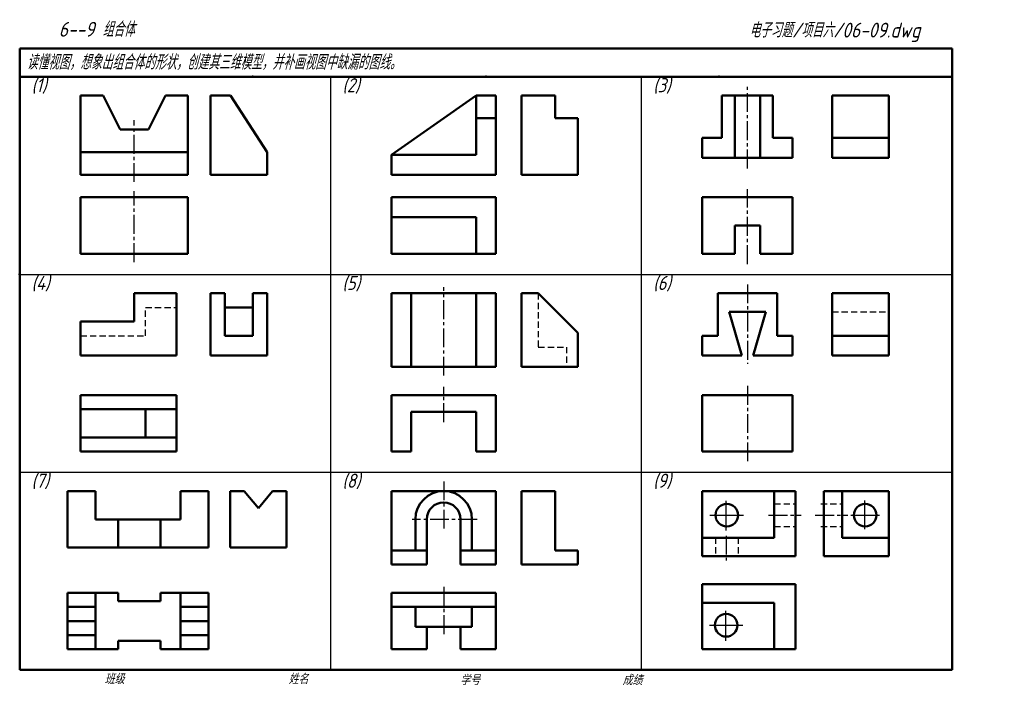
# Model space of a CAD drawing. Header units: millimetres. Extents: x 79 to 427, y 66 to 302.
import ezdxf

# ---------------------------------------------------------------- set-up
doc = ezdxf.new("R2010")
doc.units = ezdxf.units.MM
doc.header["$LTSCALE"] = 0.7
doc.linetypes.add('CENTER2', pattern=[28.575, 19.05, -3.175, 3.175, -3.175])
doc.linetypes.add('DASHED2', pattern=[9.525, 6.35, -3.175])
for name, color, linetype, lineweight in [('文字层', 227, 'Continuous', 20), ('点画线层', 3, 'CENTER2', 25), ('粗实线层', 7, 'Continuous', 50), ('虚线层', 2, 'DASHED2', 25)]:
    doc.layers.add(name, color=color, linetype=linetype, lineweight=lineweight)
doc.layers.add('细实线层', color=7, linetype='Continuous')
doc.styles.add('工程字体（斜）', font='gbeitc.shx', dxfattribs={"bigfont": 'gbcbig.shx'})
doc.styles.add('工程斜体', font='gbeitc.shx', dxfattribs={"bigfont": 'gbcbig.shx'})

msp = doc.modelspace()

# ---------------------------------------------------------------- linework, layer by layer
at = {"layer": '点画线层', "color": 7, "ltscale": 0.5}
for p, q in [((336.46, 249.58), (336.46, 278.58)), ((119.46, 244.76), (119.46, 266.6)), ((119.46, 216.44), (119.46, 241.46)), ((336.46, 215.73), (336.46, 242.27)), ((228.96, 176.26), (228.96, 207.57)), ((336.46, 208.53), (336.46, 180.39)), ((228.96, 159.77), (228.96, 172.29)), ((336.46, 172.58), (336.46, 145.94)), ((228.96, 138.76), (228.96, 121.5)), ((343.97, 126.85), (355.44, 126.85)), ((360.47, 126.85), (371.94, 126.85)), ((240.79, 125.35), (217.83, 125.35)), ((328.96, 119.54), (328.96, 110.77)), ((228.96, 101.42), (228.96, 84.01))]:
    msp.add_line(p, q, dxfattribs=at)
at = {"layer": '粗实线层', "color": 7, "ltscale": 0.5}
for p, q in [((408.91, 292.03), (78.91, 292.03)), ((78.91, 292.03), (78.91, 282.03)), ((408.91, 282.03), (408.91, 292.03)), ((78.91, 282.03), (78.91, 72.03)), ((238.88, 282.03), (78.91, 282.03)), ((408.91, 282.03), (238.88, 282.03)), ((408.91, 72.03), (408.91, 282.03)), ((100.46, 275.35), (108.46, 275.35)), ((100.46, 247.35), (100.46, 275.35)), ((108.46, 275.35), (114.46, 263.35)), ((130.46, 275.35), (124.46, 263.35)), ((138.46, 275.35), (130.46, 275.35)), ((138.46, 275.35), (138.46, 247.35)), ((146.46, 247.35), (146.46, 275.35)), ((146.46, 275.35), (153.46, 275.35)), ((166.46, 255.35), (153.46, 275.35)), ((210.46, 254.35), (240.46, 275.35)), ((240.46, 275.35), (247.46, 275.35)), ((240.46, 254.35), (240.46, 275.35)), ((247.46, 275.35), (247.46, 247.35)), ((268.46, 275.35), (256.46, 275.35)), ((256.46, 275.35), (256.46, 247.35)), ((268.46, 267.35), (268.46, 275.35)), ((327.46, 260.35), (327.46, 275.35)), ((327.46, 275.35), (345.46, 275.35)), ((331.96, 253.35), (331.96, 275.35)), ((340.96, 253.35), (340.96, 275.35)), ((345.46, 260.35), (345.46, 275.35)), ((366.46, 253.35), (366.46, 275.35)), ((366.46, 275.35), (386.46, 275.35)), ((386.46, 275.35), (386.46, 253.35)), ((240.46, 267.35), (247.46, 267.35)), ((276.46, 267.35), (268.46, 267.35)), ((276.46, 247.35), (276.46, 267.35)), ((124.46, 263.35), (114.46, 263.35)), ((320.46, 253.35), (320.46, 260.35)), ((320.46, 260.35), (327.46, 260.35)), ((352.46, 260.35), (345.46, 260.35)), ((352.46, 253.35), (352.46, 260.35)), ((366.46, 260.35), (386.46, 260.35)), ((138.46, 255.35), (100.46, 255.35)), ((166.46, 247.35), (166.46, 255.35)), ((210.46, 247.35), (210.46, 254.35)), ((210.46, 254.35), (240.46, 254.35)), ((320.46, 253.35), (352.46, 253.35)), ((386.46, 253.35), (366.46, 253.35)), ((138.46, 247.35), (100.46, 247.35)), ((146.46, 247.35), (166.46, 247.35)), ((247.46, 247.35), (210.46, 247.35)), ((256.46, 247.35), (276.46, 247.35)), ((138.46, 239.35), (100.46, 239.35)), ((100.46, 239.35), (100.46, 219.35)), ((138.46, 219.35), (138.46, 239.35)), ((210.46, 239.35), (210.46, 219.35)), ((247.46, 239.35), (210.46, 239.35)), ((247.46, 219.35), (247.46, 239.35)), ((320.46, 239.35), (320.46, 219.35)), ((352.46, 239.35), (320.46, 239.35)), ((352.46, 219.35), (352.46, 239.35)), ((240.46, 232.35), (210.46, 232.35)), ((240.46, 219.35), (240.46, 232.35)), ((331.96, 219.35), (331.96, 229.35)), ((331.96, 229.35), (340.96, 229.35)), ((340.96, 219.35), (340.96, 229.35)), ((100.46, 219.35), (138.46, 219.35)), ((210.46, 219.35), (247.46, 219.35)), ((320.46, 219.35), (331.96, 219.35)), ((340.96, 219.35), (352.46, 219.35)), ((119.46, 195.35), (119.46, 205.35)), ((119.46, 205.35), (134.46, 205.35)), ((134.46, 205.35), (134.46, 183.35)), ((151.46, 205.35), (146.46, 205.35)), ((146.46, 205.35), (146.46, 183.35)), ((151.46, 205.35), (151.46, 190.35)), ((166.46, 205.35), (161.46, 205.35)), ((161.46, 190.35), (161.46, 205.35)), ((166.46, 183.35), (166.46, 205.35)), ((210.46, 205.35), (210.46, 179.35)), ((247.46, 205.35), (210.46, 205.35)), ((217.46, 205.35), (217.46, 179.35)), ((240.46, 179.35), (240.46, 205.35)), ((247.46, 179.35), (247.46, 205.35)), ((256.46, 179.35), (256.46, 205.35)), ((256.46, 205.35), (262.46, 205.35)), ((276.46, 191.35), (262.46, 205.35)), ((325.96, 190.35), (325.96, 205.35)), ((325.96, 205.35), (346.96, 205.35)), ((346.96, 205.35), (346.96, 190.35)), ((366.46, 183.35), (366.46, 205.35)), ((366.46, 205.35), (386.46, 205.35)), ((386.46, 205.35), (386.46, 183.35)), ((151.46, 200.35), (161.46, 200.35)), ((336.46, 198.85), (329.96, 198.85)), ((334.46, 183.35), (329.96, 198.85)), ((336.46, 198.85), (342.96, 198.85)), ((338.46, 183.35), (342.96, 198.85)), ((100.46, 195.35), (119.46, 195.35)), ((100.46, 183.35), (100.46, 195.35)), ((151.46, 190.35), (161.46, 190.35)), ((276.46, 179.35), (276.46, 191.35)), ((325.96, 190.35), (320.46, 190.35)), ((320.46, 190.35), (320.46, 183.35)), ((346.96, 190.35), (352.46, 190.35)), ((352.46, 190.35), (352.46, 183.35)), ((366.46, 190.35), (386.46, 190.35)), ((134.46, 183.35), (100.46, 183.35)), ((146.46, 183.35), (166.46, 183.35)), ((320.46, 183.35), (334.46, 183.35)), ((352.46, 183.35), (338.46, 183.35)), ((386.46, 183.35), (366.46, 183.35)), ((210.46, 179.35), (247.46, 179.35)), ((276.46, 179.35), (256.46, 179.35)), ((100.46, 169.35), (100.46, 149.35)), ((134.46, 169.35), (100.46, 169.35)), ((134.46, 149.35), (134.46, 169.35)), ((210.46, 169.35), (210.46, 149.35)), ((247.46, 169.35), (210.46, 169.35)), ((247.46, 149.35), (247.46, 169.35)), ((320.46, 169.35), (352.46, 169.35)), ((320.46, 149.35), (320.46, 169.35)), ((352.46, 169.35), (352.46, 149.35)), ((134.46, 164.35), (100.46, 164.35)), ((123.46, 164.35), (123.46, 154.35)), ((217.46, 149.35), (217.46, 163.35)), ((217.46, 163.35), (240.46, 163.35)), ((240.46, 163.35), (240.46, 149.35)), ((100.46, 154.35), (134.46, 154.35)), ((100.46, 149.35), (134.46, 149.35)), ((210.46, 149.35), (217.46, 149.35)), ((240.46, 149.35), (247.46, 149.35)), ((352.46, 149.35), (320.46, 149.35)), ((95.77, 135.35), (105.77, 135.35)), ((95.77, 115.35), (95.77, 135.35)), ((105.77, 135.35), (105.77, 125.35)), ((135.77, 125.35), (135.77, 135.35)), ((135.77, 135.35), (145.77, 135.35)), ((145.77, 135.35), (145.77, 115.35)), ((153.39, 135.35), (158.39, 135.35)), ((153.39, 115.35), (153.39, 135.35)), ((163.39, 129.35), (158.39, 135.35)), ((163.39, 129.35), (168.39, 135.35)), ((168.39, 135.35), (173.39, 135.35)), ((173.39, 135.35), (173.39, 115.35)), ((210.46, 135.35), (210.46, 109.35)), ((247.46, 135.35), (210.46, 135.35)), ((247.46, 109.35), (247.46, 135.35)), ((256.46, 109.35), (256.46, 135.35)), ((268.46, 135.35), (256.46, 135.35)), ((268.46, 114.35), (268.46, 135.35)), ((320.46, 135.35), (353.46, 135.35)), ((320.46, 112.35), (320.46, 135.35)), ((345.96, 135.35), (345.96, 118.85)), ((353.46, 135.35), (353.46, 112.35)), ((386.46, 135.35), (363.46, 135.35)), ((363.46, 135.35), (363.46, 112.35)), ((369.96, 118.85), (369.96, 135.35)), ((386.46, 112.35), (386.46, 135.35)), ((105.77, 125.35), (135.77, 125.35)), ((113.77, 125.35), (113.77, 115.35)), ((128.77, 125.35), (128.77, 115.35)), ((218.96, 125.35), (218.96, 114.35)), ((222.96, 125.35), (222.96, 109.35)), ((234.96, 125.35), (234.96, 109.35)), ((238.96, 125.35), (238.96, 114.35)), ((345.96, 118.85), (320.46, 118.85)), ((369.96, 118.85), (386.46, 118.85)), ((145.77, 115.35), (95.77, 115.35)), ((173.39, 115.35), (153.39, 115.35)), ((210.46, 114.35), (222.96, 114.35)), ((234.96, 114.35), (247.46, 114.35)), ((268.46, 114.35), (276.46, 114.35)), ((276.46, 114.35), (276.46, 109.35)), ((353.46, 112.35), (320.46, 112.35)), ((363.46, 112.35), (386.46, 112.35)), ((210.46, 109.35), (222.96, 109.35)), ((234.96, 109.35), (247.46, 109.35)), ((276.46, 109.35), (256.46, 109.35)), ((320.46, 79.35), (320.46, 102.35)), ((320.46, 102.35), (353.46, 102.35)), ((353.46, 102.35), (353.46, 79.35)), ((95.77, 99.35), (95.77, 79.35)), ((113.77, 99.35), (95.77, 99.35)), ((105.77, 99.35), (105.77, 79.35)), ((113.77, 96.35), (113.77, 99.35)), ((145.77, 99.35), (128.77, 99.35)), ((128.77, 99.35), (128.77, 96.35)), ((135.77, 99.35), (135.77, 79.35)), ((145.77, 79.35), (145.77, 99.35)), ((210.46, 99.35), (210.46, 79.35)), ((247.46, 99.35), (210.46, 99.35)), ((247.46, 79.35), (247.46, 99.35)), ((105.77, 94.35), (95.77, 94.35)), ((128.77, 96.35), (113.77, 96.35)), ((145.77, 94.35), (135.77, 94.35)), ((247.46, 94.35), (210.46, 94.35)), ((218.96, 94.35), (218.96, 87.35)), ((238.96, 94.35), (238.96, 87.35)), ((320.46, 95.85), (345.96, 95.85)), ((345.96, 79.35), (345.96, 95.85)), ((105.77, 89.35), (95.77, 89.35)), ((145.77, 89.35), (135.77, 89.35)), ((238.96, 87.35), (218.96, 87.35)), ((222.96, 87.35), (222.96, 79.35)), ((234.96, 87.35), (234.96, 79.35)), ((105.77, 84.35), (95.77, 84.35)), ((145.77, 84.35), (135.77, 84.35)), ((113.77, 79.35), (113.77, 82.35)), ((113.77, 82.35), (128.77, 82.35)), ((128.77, 82.35), (128.77, 79.35)), ((95.77, 79.35), (113.77, 79.35)), ((128.77, 79.35), (145.77, 79.35)), ((210.46, 79.35), (222.96, 79.35)), ((234.96, 79.35), (247.46, 79.35)), ((353.46, 79.35), (320.46, 79.35)), ((78.91, 72.03), (408.91, 72.03))]:
    msp.add_line(p, q, dxfattribs=at)
for centre in [(329.14, 126.85), (378.14, 126.85), (328.96, 87.85)]:
    msp.add_circle(centre, 4, dxfattribs=at)
for radius in [10, 6]:
    msp.add_arc((228.96, 125.35), radius, 0, 180, dxfattribs=at)
at = {"layer": '粗实线层', "color": 7}
for p in [(161.41, 282.03), (243.91, 282.03), (326.41, 282.03), (78.91, 212.03)]:
    msp.add_point(p, dxfattribs=at)
at = {"layer": '细实线层', "color": 7, "ltscale": 0.5}
for p, q in [((188.91, 282.03), (188.91, 72.03)), ((298.91, 282.03), (298.91, 72.03)), ((78.91, 212.03), (408.91, 212.03)), ((78.91, 142.03), (408.91, 142.03)), ((328.96, 121.38), (328.96, 131.95)), ((377.96, 121.91), (377.96, 131.97)), ((323.21, 126.85), (335.07, 126.85)), ((373.02, 126.85), (383.22, 126.85)), ((328.78, 82.38), (328.78, 92.95)), ((323.04, 87.85), (334.89, 87.85))]:
    msp.add_line(p, q, dxfattribs=at)
at = {"layer": '细实线层', "color": 7}
msp.add_point((78.91, 212.03), dxfattribs=at)
at = {"layer": '虚线层', "color": 7, "ltscale": 0.5}
for p, q in [((262.46, 205.35), (262.46, 186.35)), ((123.46, 190.35), (123.46, 200.35)), ((123.46, 200.35), (134.46, 200.35)), ((366.46, 198.85), (386.46, 198.85)), ((100.46, 190.35), (123.46, 190.35)), ((262.46, 186.35), (272.46, 186.35)), ((272.46, 186.35), (272.46, 179.35)), ((345.96, 130.85), (353.46, 130.85)), ((362.46, 130.85), (369.96, 130.85)), ((345.96, 122.85), (353.46, 122.85)), ((362.46, 122.85), (369.96, 122.85)), ((325.14, 118.85), (325.14, 112.35)), ((333.14, 118.85), (333.14, 112.35))]:
    msp.add_line(p, q, dxfattribs=at)

# ---------------------------------------------------------------- texts
at = {"layer": '文字层', "color": 7, "style": '工程字体（斜）'}
for s, p in [('班级', (108.94, 67.06)), ('姓名', (174.03, 67.04)), ('学号', (234.8, 66.66)), ('成绩', (292.23, 66.66))]:
    msp.add_text(s, height=3.5, dxfattribs=at).set_placement(p)
at = {"layer": '细实线层', "ltscale": 0.5}
for s, style, p in [('   6--9 组合体', '工程字体（斜）', (84.19, 296.2)), ('电子习题/项目六/06-09.dwg', '工程斜体', (337.12, 295.9))]:
    msp.add_text(s, height=5.25, dxfattribs=dict(at, style=style)).set_placement(p)
at = {"layer": '细实线层', "color": 7, "ltscale": 0.5, "style": '工程斜体'}
msp.add_text('读懂视图，想象出组合体的形状，创建其三维模型，并补画视图中缺漏的图线。', height=5.25, dxfattribs=at).set_placement((81.38, 284.56))
at = {"layer": '虚线层', "color": 7, "ltscale": 0.5, "style": '工程斜体'}
for s, p in [('(1)', (83.1, 276.53)), ('(2)', (193.1, 276.53)), ('(3)', (303.1, 276.53)), ('(4)', (83.1, 206.53)), ('(5)', (193.1, 206.53)), ('(6)', (303.1, 206.53)), ('(7)', (83.1, 136.53)), ('(8)', (193.1, 136.53)), ('(9)', (303.1, 136.53))]:
    msp.add_text(s, height=5, dxfattribs=at).set_placement(p)

doc.saveas('drawing.dxf')
